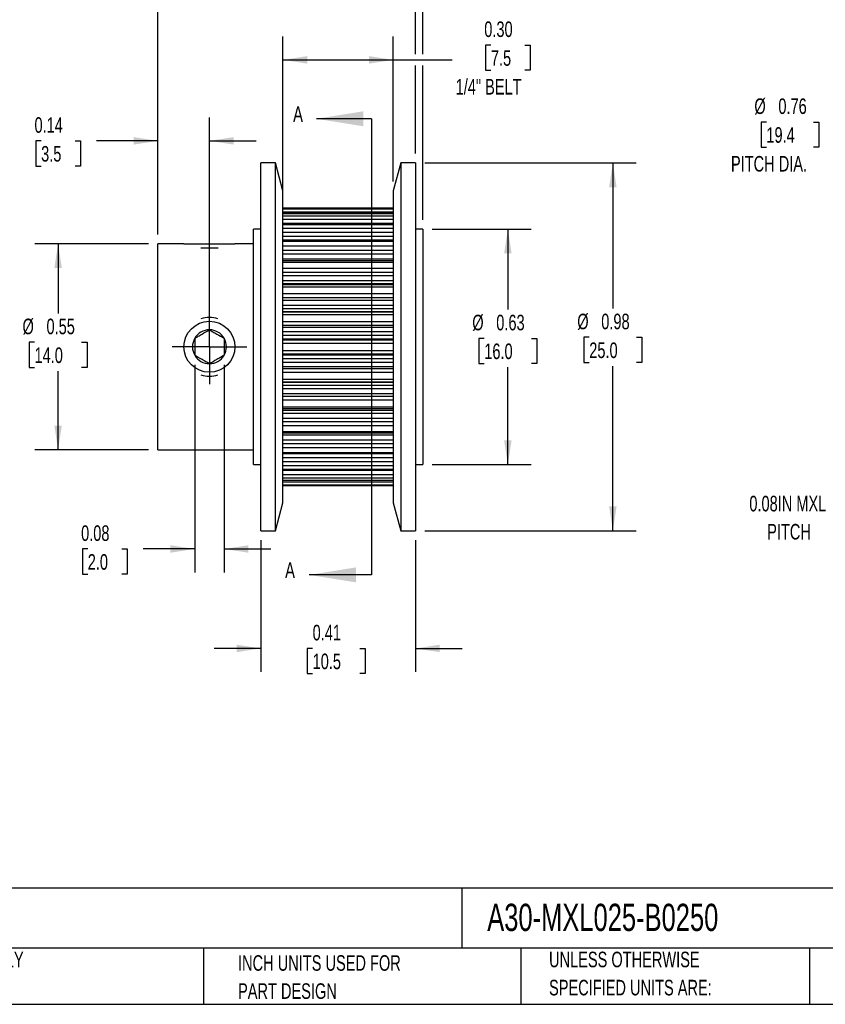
# Model space of a CAD drawing. Header units: inches. Extents: x 0.12 to 5.38, y 0.12 to 4.12.
# Tile 2 of 4: x 1.88 to 4.04, y 0.12 to 2.76. Entities that reach past the tile are written whole.
import ezdxf

# ---------------------------------------------------------------- set-up
doc = ezdxf.new("R2010")
doc.units = ezdxf.units.IN
doc.header["$LTSCALE"] = 0.5
doc.header["$MEASUREMENT"] = 0
doc.linetypes.add('CENTERX2', pattern=[0.8, 0.5, -0.1, 0.1, -0.1])
doc.layers.add('CENTER', color=40, linetype='CENTERX2')
doc.layers.add('DIMENSIONS', color=140, linetype='Continuous', lineweight=25)
doc.layers.add('TEXT', color=140, linetype='Continuous', lineweight=25)
doc.styles.add('SLDTEXTSTYLE0', font='TXT', dxfattribs={"width": 0.7})
doc.dimstyles.new('SLDDIMSTYLE0', dxfattribs={"dimtxt": 0.04248, "dimasz": 0.065, "dimexe": 0, "dimexo": 0.0625, "dimgap": 0.01062, "dimtad": 0, "dimtih": 1, "dimtoh": 1, "dimrnd": 1e-09, "dimdsep": 46, "dimtxsty": 'SLDTEXTSTYLE0', "dimsah": 1, "dimcen": 0, "dimadec": 0, "dimazin": 2, "dimtfac": 1, "dimtofl": 0, "dimtmove": 0, "dimatfit": 3, "dimfxl": 0, "dimfrac": 2, "dimtolj": 1, "dimtzin": 12, "dimarcsym": 0})
doc.dimstyles.new('SLDDIMSTYLE1', dxfattribs={"dimtxt": 0.04248, "dimasz": 0.065, "dimexe": 0, "dimexo": 0.0625, "dimgap": 0.01062, "dimtad": 0, "dimtih": 1, "dimtoh": 1, "dimrnd": 1e-09, "dimzin": 0, "dimdsep": 46, "dimtxsty": 'SLDTEXTSTYLE0', "dimsah": 1, "dimcen": 0.09, "dimadec": 0, "dimazin": 0, "dimtfac": 1, "dimtofl": 0, "dimtmove": 0, "dimatfit": 3, "dimfxl": 0, "dimfrac": 2, "dimtolj": 1, "dimtzin": 12, "dimarcsym": 0})
doc.dimstyles.new('SLDDIMSTYLE2', dxfattribs={"dimtxt": 0.04248, "dimasz": 0.065, "dimexe": 0, "dimexo": 0.0625, "dimgap": 0.01062, "dimtad": 0, "dimtih": 1, "dimtoh": 1, "dimrnd": 1e-09, "dimdsep": 46, "dimtxsty": 'SLDTEXTSTYLE0', "dimsah": 1, "dimcen": 0.09, "dimadec": 0, "dimazin": 2, "dimtfac": 1, "dimtofl": 0, "dimtmove": 0, "dimatfit": 3, "dimfxl": 0, "dimfrac": 2, "dimtolj": 1, "dimtzin": 12, "dimarcsym": 0})
doc.dimstyles.new('SLDDIMSTYLE3', dxfattribs={"dimtxt": 0.04248, "dimasz": 0.065, "dimexe": 0, "dimexo": 0.0625, "dimgap": 0.01062, "dimtad": 0, "dimtih": 1, "dimtoh": 1, "dimrnd": 1e-09, "dimdsep": 46, "dimtxsty": 'SLDTEXTSTYLE0', "dimsah": 1, "dimcen": 0.09, "dimadec": 0, "dimazin": 2, "dimtfac": 1, "dimtmove": 0, "dimatfit": 0, "dimfxl": 0, "dimfrac": 2, "dimtolj": 1, "dimtzin": 12, "dimarcsym": 0})

# ---------------------------------------------------------------- blocks, each defined once
blk = doc.blocks.new('_D_1')
at = {"layer": 'DIMENSIONS'}
for p, q in [((2.5874, 2.2782), (2.5874, 2.7147)), ((2.8827, 2.3267), (2.8827, 2.7147)), ((3.1438, 2.6919), (3.1295, 2.6919)), ((3.1295, 2.6919), (3.1295, 2.6244)), ((3.2347, 2.6919), (3.2489, 2.6919)), ((3.2489, 2.6919), (3.2489, 2.6244)), ((2.5874, 2.6522), (2.8827, 2.6522)), ((2.8827, 2.6522), (3.04, 2.6522)), ((3.1295, 2.6244), (3.1438, 2.6244)), ((3.2489, 2.6244), (3.2347, 2.6244))]:
    blk.add_line(p, q, dxfattribs=at)
for points in [[(2.5874, 2.6522), (2.6524, 2.6422), (2.6524, 2.6622)], [(2.8827, 2.6522), (2.8177, 2.6622), (2.8177, 2.6422)]]:
    blk.add_solid(points, dxfattribs=at)
at = {"layer": 'DIMENSIONS', "char_height": 0.04167, "attachment_point": 1, "style": 'SLDTEXTSTYLE0'}
for s, insert in [('0.30', (3.1261, 2.7551)), ('7.5', (3.1438, 2.6781)), ('1/4" BELT', (3.0495, 2.6011))]:
    blk.add_mtext(s, dxfattribs=dict(at, insert=insert))
blk = doc.blocks.new('_D_2')
at = {"layer": 'DIMENSIONS'}
for p, q in [((2.2528, 2.185), (2.2528, 2.9269)), ((2.9421, 2.6672), (2.9421, 2.9269)), ((2.2528, 2.8644), (2.4913, 2.8644)), ((2.5489, 2.8644), (2.5346, 2.8644)), ((2.5346, 2.8644), (2.5346, 2.7968)), ((2.6751, 2.8644), (2.6894, 2.8644)), ((2.6894, 2.8644), (2.6894, 2.7968)), ((2.9421, 2.8644), (2.7327, 2.8644)), ((2.5346, 2.7968), (2.5489, 2.7968)), ((2.6894, 2.7968), (2.6751, 2.7968)), ((2.9421, 2.4015), (2.9421, 2.6372))]:
    blk.add_line(p, q, dxfattribs=at)
for points in [[(2.2528, 2.8644), (2.3178, 2.8544), (2.3178, 2.8744)], [(2.9421, 2.8644), (2.8771, 2.8744), (2.8771, 2.8544)]]:
    blk.add_solid(points, dxfattribs=at)
at = {"layer": 'DIMENSIONS', "char_height": 0.04167, "attachment_point": 1, "style": 'SLDTEXTSTYLE0'}
for s, insert in [('0.69', (2.5489, 2.9276)), ('17.5', (2.5489, 2.8505))]:
    blk.add_mtext(s, dxfattribs=dict(at, insert=insert))
blk = doc.blocks.new('_D_3')
at = {"layer": 'DIMENSIONS'}
for p, q in [((2.2528, 2.185), (2.2528, 3.2264)), ((2.9615, 2.6672), (2.9615, 3.2264)), ((2.2528, 3.1639), (2.4913, 3.1639)), ((2.5489, 3.1639), (2.5346, 3.1639)), ((2.5346, 3.1639), (2.5346, 3.0964)), ((2.6751, 3.1639), (2.6894, 3.1639)), ((2.6894, 3.1639), (2.6894, 3.0964)), ((2.9615, 3.1639), (2.7327, 3.1639)), ((2.5346, 3.0964), (2.5489, 3.0964)), ((2.6894, 3.0964), (2.6751, 3.0964)), ((2.9615, 2.2243), (2.9615, 2.6372))]:
    blk.add_line(p, q, dxfattribs=at)
for points in [[(2.2528, 3.1639), (2.3178, 3.1539), (2.3178, 3.1739)], [(2.9615, 3.1639), (2.8965, 3.1739), (2.8965, 3.1539)]]:
    blk.add_solid(points, dxfattribs=at)
at = {"layer": 'DIMENSIONS', "char_height": 0.04167, "attachment_point": 1, "style": 'SLDTEXTSTYLE0'}
for s, insert in [('0.71', (2.5489, 3.2271)), ('18.0', (2.5489, 3.1501))]:
    blk.add_mtext(s, dxfattribs=dict(at, insert=insert))
blk = doc.blocks.new('_D_4')
at = {"layer": 'DIMENSIONS'}
for p, q in [((2.9865, 2.1993), (3.2517, 2.1993)), ((3.1892, 2.1993), (3.1892, 1.984)), ((3.1261, 1.907), (3.1118, 1.907)), ((3.1118, 1.907), (3.1118, 1.8395)), ((3.2523, 1.907), (3.2666, 1.907)), ((3.2666, 1.907), (3.2666, 1.8395)), ((3.1118, 1.8395), (3.1261, 1.8395)), ((3.1892, 1.5694), (3.1892, 1.8299)), ((3.2666, 1.8395), (3.2523, 1.8395)), ((2.9865, 1.5694), (3.2517, 1.5694))]:
    blk.add_line(p, q, dxfattribs=at)
for points in [[(3.1892, 2.1993), (3.1792, 2.1343), (3.1992, 2.1343)], [(3.1892, 1.5694), (3.1992, 1.6344), (3.1792, 1.6344)]]:
    blk.add_solid(points, dxfattribs=at)
at = {"layer": 'DIMENSIONS', "char_height": 0.04167, "attachment_point": 1, "style": 'SLDTEXTSTYLE0'}
for s, insert in [('%%c', (3.094, 1.9702)), ('0.63', (3.1582, 1.9702)), ('16.0', (3.1261, 1.8932))]:
    blk.add_mtext(s, dxfattribs=dict(at, insert=insert))
blk = doc.blocks.new('_D_5')
at = {"layer": 'DIMENSIONS'}
for p, q in [((2.9671, 2.3765), (3.5327, 2.3765)), ((3.4702, 2.3765), (3.4702, 1.9868)), ((3.4071, 1.9098), (3.3929, 1.9098)), ((3.3929, 1.9098), (3.3929, 1.8423)), ((3.5334, 1.9098), (3.5476, 1.9098)), ((3.5476, 1.9098), (3.5476, 1.8423)), ((3.3929, 1.8423), (3.4071, 1.8423)), ((3.4702, 1.3922), (3.4702, 1.8328)), ((3.5476, 1.8423), (3.5334, 1.8423)), ((2.9671, 1.3922), (3.5327, 1.3922))]:
    blk.add_line(p, q, dxfattribs=at)
for points in [[(3.4702, 2.3765), (3.4602, 2.3115), (3.4802, 2.3115)], [(3.4702, 1.3922), (3.4802, 1.4572), (3.4602, 1.4572)]]:
    blk.add_solid(points, dxfattribs=at)
at = {"layer": 'DIMENSIONS', "char_height": 0.04167, "attachment_point": 1, "style": 'SLDTEXTSTYLE0'}
for s, insert in [('%%c', (3.375, 1.973)), ('0.98', (3.4392, 1.973)), ('25.0', (3.4071, 1.896))]:
    blk.add_mtext(s, dxfattribs=dict(at, insert=insert))
blk = doc.blocks.new('_D_6')
at = {"layer": 'DIMENSIONS'}
for p, q in [((2.528, 1.3672), (2.528, 1.0148)), ((2.9421, 1.3672), (2.9421, 1.0148)), ((2.528, 1.0773), (2.403, 1.0773)), ((2.6667, 1.0773), (2.6524, 1.0773)), ((2.6524, 1.0773), (2.6524, 1.0098)), ((2.7929, 1.0773), (2.8072, 1.0773)), ((2.8072, 1.0773), (2.8072, 1.0098)), ((2.9421, 1.0773), (3.0671, 1.0773)), ((2.6524, 1.0098), (2.6667, 1.0098)), ((2.8072, 1.0098), (2.7929, 1.0098))]:
    blk.add_line(p, q, dxfattribs=at)
for points in [[(2.528, 1.0773), (2.463, 1.0873), (2.463, 1.0673)], [(2.9421, 1.0773), (3.0071, 1.0673), (3.0071, 1.0873)]]:
    blk.add_solid(points, dxfattribs=at)
at = {"layer": 'DIMENSIONS', "char_height": 0.04167, "attachment_point": 1, "style": 'SLDTEXTSTYLE0'}
for s, insert in [('0.41', (2.6667, 1.1405)), ('10.5', (2.6667, 1.0635))]:
    blk.add_mtext(s, dxfattribs=dict(at, insert=insert))
blk = doc.blocks.new('_D_7')
at = {"layer": 'DIMENSIONS'}
for p, q in [((2.3512, 1.8366), (2.3512, 1.2809)), ((2.43, 1.8366), (2.43, 1.2809)), ((2.0648, 1.3434), (2.0505, 1.3434)), ((2.0505, 1.3434), (2.0505, 1.2759)), ((2.1557, 1.3434), (2.17, 1.3434)), ((2.17, 1.3434), (2.17, 1.2759)), ((2.3512, 1.3434), (2.2132, 1.3434)), ((2.43, 1.3434), (2.555, 1.3434)), ((2.0505, 1.2759), (2.0648, 1.2759)), ((2.17, 1.2759), (2.1557, 1.2759))]:
    blk.add_line(p, q, dxfattribs=at)
for points in [[(2.3512, 1.3434), (2.2862, 1.3534), (2.2862, 1.3334)], [(2.43, 1.3434), (2.495, 1.3334), (2.495, 1.3534)]]:
    blk.add_solid(points, dxfattribs=at)
at = {"layer": 'DIMENSIONS', "char_height": 0.04167, "attachment_point": 1, "style": 'SLDTEXTSTYLE0'}
for s, insert in [('0.08', (2.0471, 1.4066)), ('2.0', (2.0648, 1.3296))]:
    blk.add_mtext(s, dxfattribs=dict(at, insert=insert))
blk = doc.blocks.new('_D_8')
at = {"layer": 'DIMENSIONS'}
for p, q in [((2.2278, 2.16), (1.923, 2.16)), ((1.9855, 2.16), (1.9855, 1.9735)), ((1.9224, 1.8965), (1.9081, 1.8965)), ((1.9081, 1.8965), (1.9081, 1.829)), ((2.0486, 1.8965), (2.0629, 1.8965)), ((2.0629, 1.8965), (2.0629, 1.829)), ((1.9081, 1.829), (1.9224, 1.829)), ((1.9855, 1.6088), (1.9855, 1.8195)), ((2.0629, 1.829), (2.0486, 1.829)), ((2.2278, 1.6088), (1.923, 1.6088))]:
    blk.add_line(p, q, dxfattribs=at)
for points in [[(1.9855, 2.16), (1.9755, 2.095), (1.9955, 2.095)], [(1.9855, 1.6088), (1.9955, 1.6738), (1.9755, 1.6738)]]:
    blk.add_solid(points, dxfattribs=at)
at = {"layer": 'DIMENSIONS', "char_height": 0.04167, "attachment_point": 1, "style": 'SLDTEXTSTYLE0'}
for s, insert in [('%%c', (1.8903, 1.9597)), ('0.55', (1.9545, 1.9597)), ('14.0', (1.9224, 1.8827))]:
    blk.add_mtext(s, dxfattribs=dict(at, insert=insert))
blk = doc.blocks.new('_D_9')
at = {"layer": 'DIMENSIONS'}
for p, q in [((2.2528, 2.185), (2.2528, 2.498)), ((2.3906, 1.9094), (2.3906, 2.498)), ((1.9401, 2.4355), (1.9258, 2.4355)), ((1.9258, 2.4355), (1.9258, 2.368)), ((2.0309, 2.4355), (2.0452, 2.4355)), ((2.0452, 2.4355), (2.0452, 2.368)), ((2.2528, 2.4355), (2.0885, 2.4355)), ((2.3906, 2.4355), (2.5156, 2.4355)), ((1.9258, 2.368), (1.9401, 2.368)), ((2.0452, 2.368), (2.0309, 2.368))]:
    blk.add_line(p, q, dxfattribs=at)
for points in [[(2.2528, 2.4355), (2.1878, 2.4455), (2.1878, 2.4255)], [(2.3906, 2.4355), (2.4556, 2.4255), (2.4556, 2.4455)]]:
    blk.add_solid(points, dxfattribs=at)
at = {"layer": 'DIMENSIONS', "char_height": 0.04167, "attachment_point": 1, "style": 'SLDTEXTSTYLE0'}
for s, insert in [('0.14', (1.9224, 2.4987)), ('3.5', (1.9401, 2.4217))]:
    blk.add_mtext(s, dxfattribs=dict(at, insert=insert))
blk = doc.blocks.new('SW_CENTERMARKSYMBOL_1')
at = {"layer": 'CENTER', "color": 0}
for q in [(0, 0.1), (-0.1, 0), (0, -0.1), (0.1, 0)]:
    blk.add_line((0, 0), q, dxfattribs=at)
blk = doc.blocks.new('_D_10')
at = {"layer": 'DIMENSIONS'}
for p, q in [((3.8811, 2.4859), (3.8668, 2.4859)), ((3.8668, 2.4859), (3.8668, 2.4184)), ((4.0073, 2.4859), (4.0216, 2.4859)), ((4.0216, 2.4859), (4.0216, 2.4184)), ((4.2427, 2.4242), (4.1333, 2.4242)), ((4.5079, 2.156), (4.2427, 2.4242)), ((3.8668, 2.4184), (3.8811, 2.4184)), ((4.0216, 2.4184), (4.0073, 2.4184))]:
    blk.add_line(p, q, dxfattribs=at)
blk.add_solid([(4.5079, 2.156), (4.4693, 2.2092), (4.4551, 2.1952)], dxfattribs=at)
at = {"layer": 'DIMENSIONS', "char_height": 0.04167, "attachment_point": 1, "style": 'SLDTEXTSTYLE0'}
for s, insert in [('%%c', (3.849, 2.5491)), ('0.76', (3.9132, 2.5491)), ('19.4', (3.8811, 2.4721)), ('PITCH DIA.', (3.7863, 2.395))]:
    blk.add_mtext(s, dxfattribs=dict(at, insert=insert))

msp = doc.modelspace()

# ---------------------------------------------------------------- linework, layer by layer
for p, q in [((2.5674, 2.3765), (2.528, 2.3765)), ((2.528, 1.8844), (2.528, 2.3765)), ((2.5874, 2.3017), (2.5674, 2.3765)), ((2.5674, 1.8844), (2.5674, 2.3765)), ((2.9028, 2.3765), (2.8827, 2.3017)), ((2.9421, 2.3765), (2.9028, 2.3765)), ((2.9028, 2.3765), (2.9028, 1.3922)), ((2.9421, 2.3765), (2.9421, 1.3922)), ((2.5874, 1.8844), (2.5874, 2.3017)), ((2.8827, 2.3017), (2.8827, 1.4671)), ((2.8827, 2.2553), (2.5874, 2.2553)), ((2.5874, 2.2553), (2.8827, 2.2553)), ((2.5874, 2.2532), (2.8827, 2.2532)), ((2.5874, 2.2455), (2.8827, 2.2455)), ((2.8827, 2.2415), (2.5874, 2.2415)), ((2.5874, 2.2411), (2.8827, 2.2411)), ((2.5874, 2.2351), (2.8827, 2.2351)), ((2.5874, 2.2259), (2.8827, 2.2259)), ((2.5874, 2.2149), (2.8827, 2.2149)), ((2.528, 2.1993), (2.5087, 2.1993)), ((2.5087, 1.8844), (2.5087, 2.1993)), ((2.8827, 2.2125), (2.5874, 2.2125)), ((2.5874, 2.2114), (2.8827, 2.2114)), ((2.5874, 2.2015), (2.8827, 2.2015)), ((2.5874, 2.1913), (2.8827, 2.1913)), ((2.9615, 2.1993), (2.9421, 2.1993)), ((2.9615, 2.1993), (2.9615, 1.5694)), ((2.5874, 2.1807), (2.8827, 2.1807)), ((2.8827, 2.1695), (2.5874, 2.1695)), ((2.5874, 2.1673), (2.8827, 2.1673)), ((2.3224, 2.16), (2.2528, 2.16)), ((2.2528, 1.8844), (2.2528, 2.16)), ((2.3224, 2.16), (2.4588, 2.16)), ((2.3677, 2.1495), (2.4135, 2.1495)), ((2.5087, 2.16), (2.4588, 2.16)), ((2.5874, 2.1542), (2.8827, 2.1542)), ((2.5874, 2.1434), (2.8827, 2.1434)), ((2.5874, 2.1336), (2.8827, 2.1336)), ((2.5874, 2.12), (2.8827, 2.12)), ((2.8827, 2.1145), (2.5874, 2.1145)), ((2.5874, 2.1109), (2.8827, 2.1109)), ((2.5874, 2.095), (2.8827, 2.095)), ((2.5874, 2.0841), (2.8827, 2.0841)), ((2.5874, 2.0756), (2.8827, 2.0756)), ((2.5874, 2.062), (2.8827, 2.062)), ((2.5874, 2.0536), (2.8827, 2.0536)), ((2.8827, 2.0498), (2.5874, 2.0498)), ((2.5874, 2.0446), (2.8827, 2.0446)), ((2.5874, 2.0267), (2.8827, 2.0267)), ((2.5874, 2.0161), (2.8827, 2.0161)), ((2.5874, 2.0093), (2.8827, 2.0093)), ((2.5874, 1.9961), (2.8827, 1.9961)), ((2.5874, 1.987), (2.8827, 1.987)), ((2.5874, 1.9786), (2.8827, 1.9786)), ((2.5874, 1.9783), (2.8827, 1.9783)), ((2.5874, 1.9713), (2.8827, 1.9713)), ((2.5874, 1.9521), (2.8827, 1.9521)), ((2.5874, 1.9423), (2.8827, 1.9423)), ((2.5874, 1.9374), (2.8827, 1.9374)), ((2.5874, 1.9254), (2.8827, 1.9254)), ((2.5874, 1.9158), (2.8827, 1.9158)), ((2.5874, 1.9054), (2.8827, 1.9054)), ((2.5874, 1.9028), (2.8827, 1.9028)), ((2.2528, 1.6088), (2.2528, 1.8844)), ((2.5087, 1.5694), (2.5087, 1.8844)), ((2.528, 1.3922), (2.528, 1.8844)), ((2.5674, 1.3922), (2.5674, 1.8844)), ((2.5874, 1.8942), (2.8827, 1.8942)), ((2.5874, 1.4671), (2.5874, 1.8844)), ((2.5874, 1.8745), (2.8827, 1.8745)), ((2.5874, 1.866), (2.8827, 1.866)), ((2.5874, 1.8633), (2.8827, 1.8633)), ((2.5874, 1.8529), (2.8827, 1.8529)), ((2.5874, 1.8433), (2.8827, 1.8433)), ((2.5874, 1.8313), (2.8827, 1.8313)), ((2.5874, 1.8265), (2.8827, 1.8265)), ((2.5874, 1.8167), (2.8827, 1.8167)), ((2.5874, 1.7974), (2.8827, 1.7974)), ((2.5874, 1.7905), (2.8827, 1.7905)), ((2.5874, 1.7901), (2.8827, 1.7901)), ((2.5874, 1.7818), (2.8827, 1.7818)), ((2.5874, 1.7726), (2.8827, 1.7726)), ((2.5874, 1.7595), (2.8827, 1.7595)), ((2.5874, 1.7527), (2.8827, 1.7527)), ((2.5874, 1.7421), (2.8827, 1.7421)), ((2.5874, 1.7241), (2.8827, 1.7241)), ((2.5874, 1.719), (2.8827, 1.719)), ((2.5874, 1.7152), (2.8827, 1.7152)), ((2.5874, 1.7068), (2.8827, 1.7068)), ((2.5874, 1.6931), (2.8827, 1.6931)), ((2.5874, 1.6847), (2.8827, 1.6847)), ((2.5874, 1.6737), (2.8827, 1.6737)), ((2.5874, 1.6578), (2.8827, 1.6578)), ((2.5874, 1.6543), (2.8827, 1.6543)), ((2.5874, 1.6487), (2.8827, 1.6487)), ((2.5874, 1.6351), (2.8827, 1.6351)), ((2.2528, 1.6088), (2.5087, 1.6088)), ((2.5874, 1.6254), (2.8827, 1.6254)), ((2.5874, 1.6146), (2.8827, 1.6146)), ((2.5874, 1.6014), (2.8827, 1.6014)), ((2.5874, 1.5992), (2.8827, 1.5992)), ((2.5874, 1.588), (2.8827, 1.588)), ((2.5087, 1.5694), (2.528, 1.5694)), ((2.5874, 1.5774), (2.8827, 1.5774)), ((2.5874, 1.5672), (2.8827, 1.5672)), ((2.5874, 1.5574), (2.8827, 1.5574)), ((2.5874, 1.5563), (2.8827, 1.5563)), ((2.9421, 1.5694), (2.9615, 1.5694)), ((2.5874, 1.5539), (2.8827, 1.5539)), ((2.5874, 1.5429), (2.8827, 1.5429)), ((2.5874, 1.5337), (2.8827, 1.5337)), ((2.5874, 1.5276), (2.8827, 1.5276)), ((2.5874, 1.5272), (2.8827, 1.5272)), ((2.5874, 1.5232), (2.8827, 1.5232)), ((2.5874, 1.5155), (2.8827, 1.5155)), ((2.5874, 1.5135), (2.8827, 1.5135)), ((2.5874, 1.5134), (2.8827, 1.5134)), ((2.5674, 1.3922), (2.5874, 1.4671)), ((2.8827, 1.4671), (2.9028, 1.3922)), ((2.528, 1.3922), (2.5674, 1.3922)), ((2.9028, 1.3922), (2.9421, 1.3922))]:
    msp.add_line(p, q)
msp.add_circle((2.3906, 1.8844), 0.0682)
for radius, start, end in [(0.0787, 73.1065, 106.8935), (0.0455, 90, 150), (0.0455, 30, 90), (0.0455, 150, 210), (0.0455, 330, 30), (0.0455, 210, 270), (0.0455, 270, 330), (0.0787, 253.1065, 286.8935)]:
    msp.add_arc((2.3906, 1.8844), radius, start, end)
for points, knots in [([(2.3512, 1.9071), (2.3543, 1.9089), (2.3574, 1.9107), (2.364, 1.9145), (2.3674, 1.9164), (2.3777, 1.9224), (2.3844, 1.9263), (2.3906, 1.9298)], [0, 0, 0, 0, 0.25, 0.25, 0.5, 0.5, 1, 1, 1, 1]), ([(2.3906, 1.9298), (2.3937, 1.9281), (2.3968, 1.9262), (2.4033, 1.9225), (2.4068, 1.9205), (2.4171, 1.9145), (2.4238, 1.9107), (2.43, 1.9071)], [0, 0, 0, 0, 0.25, 0.25, 0.5, 0.5, 1, 1, 1, 1]), ([(2.3512, 1.9071), (2.3512, 1.9001), (2.3512, 1.8924), (2.3512, 1.8764), (2.3512, 1.8687), (2.3512, 1.8616)], [0, 0, 0, 0, 0.5, 0.5, 1, 1, 1, 1]), ([(2.43, 1.9071), (2.43, 1.9001), (2.43, 1.8924), (2.43, 1.8764), (2.43, 1.8687), (2.43, 1.8616)], [0, 0, 0, 0, 0.5, 0.5, 1, 1, 1, 1]), ([(2.3906, 1.8389), (2.3875, 1.8407), (2.3844, 1.8425), (2.3779, 1.8463), (2.3744, 1.8483), (2.3641, 1.8542), (2.3574, 1.8581), (2.3512, 1.8616)], [0, 0, 0, 0, 0.25, 0.25, 0.5, 0.5, 1, 1, 1, 1]), ([(2.43, 1.8616), (2.4269, 1.8599), (2.4237, 1.8581), (2.4172, 1.8543), (2.4138, 1.8523), (2.4035, 1.8464), (2.3968, 1.8425), (2.3906, 1.8389)], [0, 0, 0, 0, 0.25, 0.25, 0.5, 0.5, 1, 1, 1, 1])]:
    msp.add_open_spline(points, degree=3, knots=knots)
at = {"layer": 'TEXT', "linetype": 'Continuous'}
for p, q in [((2.8239, 2.4946), (2.6772, 2.4946)), ((2.8239, 1.2741), (2.6578, 1.2741))]:
    msp.add_line(p, q, dxfattribs=at)
at = {"layer": 'TEXT'}
for p, q in [((2.8239, 2.4946), (2.8239, 1.2741)), ((5.375, 0.4356), (0.125, 0.4356)), ((3.0661, 0.4356), (3.0661, 0.275)), ((5.375, 0.275), (0.125, 0.275)), ((2.3749, 0.275), (2.3749, 0.125)), ((3.224, 0.275), (3.224, 0.125)), ((3.9965, 0.275), (3.9965, 0.125)), ((0.125, 0.125), (5.375, 0.125))]:
    msp.add_line(p, q, dxfattribs=at)
for points in [[(2.6772, 2.4946), (2.8022, 2.4746), (2.8022, 2.5146)], [(2.6578, 1.2741), (2.7828, 1.2541), (2.7828, 1.2941)]]:
    msp.add_solid(points, dxfattribs=at)

# ---------------------------------------------------------------- block references
at = {"layer": 'CENTER'}
msp.add_blockref('SW_CENTERMARKSYMBOL_1', (2.3906, 1.8844), dxfattribs=at)

# ---------------------------------------------------------------- texts
at = {"layer": 'TEXT', "style": 'SLDTEXTSTYLE0'}
for s, insert, char_height, attachment_point in [('A', (2.6144, 2.5283), 0.0425, 1), ('0.08IN MXL', (3.9385, 1.4857), 0.04167, 2), ('PITCH', (3.9417, 1.4104), 0.04167, 2), ('A', (2.593, 1.3079), 0.0425, 1), ('A30-MXL025-B0250', (3.134, 0.3941), 0.072917, 1), ('PART DIMENSIONS MAY DIFFER SLIGHTLY', (1.085, 0.2658), 0.041667, 1), ('UNLESS OTHERWISE', (3.2994, 0.2658), 0.041667, 1), ('INCH UNITS USED FOR', (2.4671, 0.2564), 0.041667, 1), ("DUE TO MANUFACTURER'S VARIANCES", (1.085, 0.1905), 0.041667, 1), ('SPECIFIED UNITS ARE:', (3.2994, 0.1905), 0.041667, 1), ('PART DESIGN', (2.4671, 0.1812), 0.041667, 1)]:
    msp.add_mtext(s, dxfattribs=dict(at, insert=insert, char_height=char_height, attachment_point=attachment_point))

# ---------------------------------------------------------------- dimensions: what is measured, and where the dimension line sits
at = {"layer": 'DIMENSIONS'}
for base, p1, p2, dimstyle, picture, middle in [((2.2528, 3.1639), (2.9615, 2.1993), (2.2528, 2.16), 'SLDDIMSTYLE2', '_D_3', (2.612, 3.1639)), ((2.2528, 2.8644), (2.9421, 2.3765), (2.2528, 2.16), 'SLDDIMSTYLE2', '_D_2', (2.612, 2.8644)), ((2.3906, 2.4355), (2.2528, 2.16), (2.3906, 1.8844), 'SLDDIMSTYLE3', '_D_9', (1.9855, 2.4355)), ((2.3512, 1.3434), (2.43, 1.8616), (2.3512, 1.8616), 'SLDDIMSTYLE3', '_D_7', (2.1102, 1.3434)), ((2.9421, 1.0773), (2.528, 1.3922), (2.9421, 1.3922), 'SLDDIMSTYLE3', '_D_6', (2.7298, 1.0773))]:
    dim = msp.add_linear_dim(base=base, p1=p1, p2=p2, dimstyle=dimstyle, dxfattribs=at)
    dim.commit()
    dim.dimension.update_dxf_attribs({"geometry": picture, "text_midpoint": middle, "dimtype": 160})
for base, p1, p2, angle, text, dimstyle, picture, middle in [((2.8827, 2.6522), (2.5874, 2.2532), (2.8827, 2.3017), 0, '<>\\P1/4" BELT', 'SLDDIMSTYLE1', '_D_1', (3.1892, 2.6522)), ((3.4702, 1.3922), (2.9421, 2.3765), (2.9421, 1.3922), 90, '%%c<>', 'SLDDIMSTYLE2', '_D_5', (3.4702, 1.9098)), ((3.1892, 1.5694), (2.9615, 2.1993), (2.9615, 1.5694), 90, '%%c<>', 'SLDDIMSTYLE2', '_D_4', (3.1892, 1.907)), ((1.9855, 1.6088), (2.2528, 2.16), (2.2528, 1.6088), 90, '%%c<>', 'SLDDIMSTYLE2', '_D_8', (1.9855, 1.8965))]:
    dim = msp.add_linear_dim(base=base, p1=p1, p2=p2, angle=angle, text=text, dimstyle=dimstyle, dxfattribs=at)
    dim.commit()
    dim.dimension.update_dxf_attribs({"geometry": picture, "text_midpoint": middle, "dimtype": 160})
dim = msp.add_diameter_dim_2p(p1=(5.0451, 1.6128), p2=(4.5079, 2.156), text='<>\\PPITCH DIA.', dimstyle='SLDDIMSTYLE0', dxfattribs=at)
dim.commit()
dim.dimension.update_dxf_attribs({"geometry": '_D_10', "text_midpoint": (3.9442, 2.4461), "dimtype": 163})

doc.saveas('drawing.dxf')
